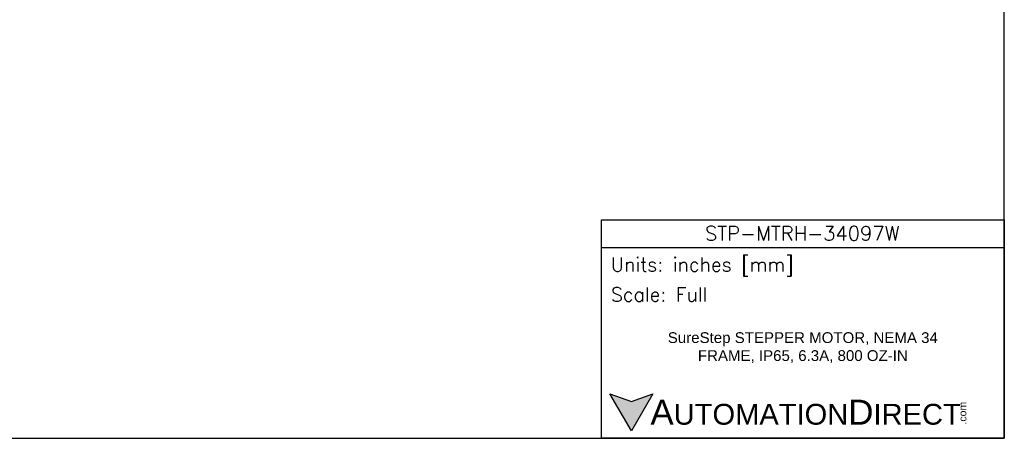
# Model space of a CAD drawing. Extents: x 897.4 to 937.4, y -8.5 to 19.5.
# Tile 10 of 12: x 914.9 to 937.4, y -8.5 to 1. Entities that reach past the tile are written whole.
import ezdxf

# ---------------------------------------------------------------- set-up
doc = ezdxf.new("R2010")
doc.units = 0
doc.header["$LTSCALE"] = 4
doc.header["$MEASUREMENT"] = 0
doc.layers.get('DEFPOINTS').update_dxf_attribs({"linetype": 'CONTINUOUS'})
doc.layers.add('TEXT', color=140, linetype='CONTINUOUS')
doc.styles.add('\\M+2ABAC\\M+2A6A11', font='txt')
doc.styles.add('ROMANS', font='romans.shx')
doc.styles.get("Standard").update_dxf_attribs({"font": 'romans.shx'})

msp = doc.modelspace()

# ---------------------------------------------------------------- hatches: boundary and pattern name
at = {"layer": 'TEXT'}
msp.add_hatch(color=256, dxfattribs=at).paths.add_polyline_path([(929.364, -7.514), (928.873, -7.693), (928.382, -7.514), (928.873, -8.365)])

# ---------------------------------------------------------------- linework, layer by layer
at = {"layer": 'DEFPOINTS'}
msp.add_lwpolyline([(897.409, -8.534), (937.409, -8.534), (937.409, 19.466), (897.409, 19.466)], close=True, dxfattribs=at)
at = {"layer": 'TEXT'}
msp.add_line((928.185, -4.169), (937.409, -4.169), dxfattribs=at)
for points in [[(928.185, -8.534), (928.185, -3.533), (937.409, -3.533), (937.409, -8.534)], [(929.364, -7.514), (928.873, -8.365), (928.382, -7.514), (928.873, -7.693)]]:
    msp.add_lwpolyline(points, close=True, dxfattribs=at)

# ---------------------------------------------------------------- texts
for s, insert, char_height, width, attachment_point, style in [('STP-MTRH-34097W', (932.783, -3.846), 0.32884, 6.18989, 5, 'ROMANS'), (' Units: inches [mm]', (928.185, -4.611), 0.31793, 9.22453, 4, 'ROMANS'), (' Scale: Full', (928.185, -5.246), 0.31793, 9.22453, 4, 'ROMANS'), ('{\\fArial|b0|i0|c0|p34;     \\H1.2x;A\\H0.8333x;UTOMATION\\H1.2x;D\\H0.8333x;IRECT}', (928.382, -7.94), 0.47689, 8.07834, 4, '\\M+2ABAC\\M+2A6A11')]:
    msp.add_mtext(s, dxfattribs=dict(at, insert=insert, char_height=char_height, width=width, attachment_point=attachment_point, style=style))
at = {"layer": 'TEXT', "insert": (932.797, -6.459), "char_height": 0.32884, "width": 7.37001, "attachment_point": 5}
msp.add_mtext('{\\fArial|b0|i0|c0|p34;\\H0.75x;SureStep STEPPER MOTOR, NEMA 34 FRAME, IP65, 6.3A, 800 OZ-IN}', dxfattribs=at)
at = {"layer": 'TEXT', "insert": (936.369, -8.219), "char_height": 0.17168, "width": 0.50875, "attachment_point": 1, "rotation": 90, "style": '\\M+2ABAC\\M+2A6A11'}
msp.add_mtext('{\\fArial|b0|i0|c0|p34;.com}', dxfattribs=at)

doc.saveas('drawing.dxf')
